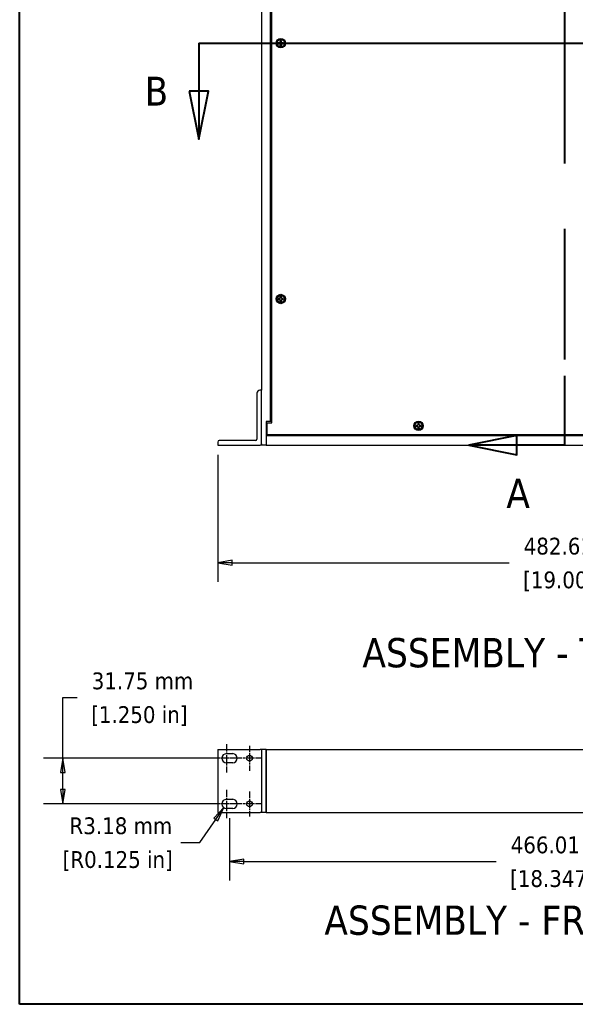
# Model space of a CAD drawing. Header units: millimetres. Extents: x 56 to 1798, y 64 to 1375.
# Tile 1 of 71: x 64 to 451, y 64 to 749. Entities that reach past the tile are written whole.
import ezdxf

# ---------------------------------------------------------------- set-up
doc = ezdxf.new("R2010")
doc.units = ezdxf.units.MM
doc.header["$LTSCALE"] = 6.666667
doc.linetypes.add('CHAIN', pattern=[0.7087, 0.4724, -0.0591, 0.1181, -0.0591])
doc.linetypes.add('DOUBLE_DASH_CHAIN', pattern=[1.2403, 0.6614, -0.0827, 0.1654, -0.0827, 0.1654, -0.0827])
for name, color, linetype, lineweight in [('Border (ANSI)', 7, 'Continuous', 40), ('Center Mark (ANSI)', 7, 'Continuous', 25), ('Dimension (ANSI)', 7, 'Continuous', 25), ('Section Line (ANSI)', 7, 'DOUBLE_DASH_CHAIN', 40), ('Symbol (ANSI)', 7, 'Continuous', 25), ('Visible (ANSI)', 7, 'Continuous', 25)]:
    doc.layers.add(name, color=color, linetype=linetype, lineweight=lineweight)
doc.styles.add('Note Text (ANSI)', font='tahoma.ttf')
doc.styles.add('Note Text (ANSI) - 3DA', font='tahoma.ttf')
doc.styles.add('Text Style66', font='tahoma.ttf')
doc.dimstyles.new('Default - mm (ANSI)', dxfattribs={"dimscale": 6.666667, "dimtxt": 1.75, "dimasz": 1.5, "dimexe": 2, "dimexo": 1, "dimgap": 0.8, "dimtad": 0, "dimtih": 1, "dimtoh": 1, "dimrnd": 1e-08, "dimzin": 0, "dimdsep": 46, "dimtxsty": 'Note Text (ANSI)', "dimblk": 'Filled-2', "dimcen": 0.09, "dimdle": 10, "dimclrd": 256, "dimclre": 256, "dimclrt": 256, "dimadec": 1, "dimazin": 0, "dimtfac": 1.741714, "dimtofl": 0, "dimtmove": 0, "dimatfit": 3, "dimldrblk": 'Filled-1', "dimfxl": 1, "dimtolj": 1, "dimtzin": 0, "dimlwd": -1, "dimlwe": -1, "dimarcsym": 0})

# ---------------------------------------------------------------- blocks, each defined once
blk = doc.blocks.new('Borders Default Border')
at = {"layer": 'Border (ANSI)', "flags": 128}
blk.add_lwpolyline([(9.65, 9.65), (9.65, 206.25), (269.75, 206.25), (269.75, 9.65), (9.65, 9.65)], dxfattribs=at)
blk = doc.blocks.new('2dTransSection0')
at = {"layer": 'Section Line (ANSI)', "linetype": 'Continuous'}
for p, q in [((61.51, 152.78), (56.51, 151.78)), ((61.51, 150.78), (61.51, 152.78)), ((61.51, 151.78), (56.51, 151.78)), ((56.51, 151.78), (61.51, 150.78)), ((66.51, 151.78), (61.51, 151.78)), ((66.51, 151.78), (66.51, 144.56)), ((66.51, 75.18), (66.51, 67.96)), ((61.51, 68.96), (56.51, 67.96)), ((61.51, 66.96), (61.51, 68.96)), ((61.51, 67.96), (56.51, 67.96)), ((56.51, 67.96), (61.51, 66.96)), ((66.51, 67.96), (61.51, 67.96))]:
    blk.add_line(p, q, dxfattribs=at)
at = {"layer": 'Section Line (ANSI)', "linetype": 'DOUBLE_DASH_CHAIN', "ltscale": 12.351448}
blk.add_line((66.51, 151.78), (66.51, 67.96), dxfattribs=at)
at = {"layer": 'Section Line (ANSI)', "linetype": 'Continuous', "flags": 128}
for points in [[(61.51, 152.78), (56.51, 151.78), (61.51, 150.78), (61.51, 152.78)], [(61.51, 68.96), (56.51, 67.96), (61.51, 66.96), (61.51, 68.96)]]:
    blk.add_lwpolyline(points, dxfattribs=at)
at = {"layer": 'Section Line (ANSI)'}
for points in [[(61.51, 152.78), (56.51, 151.78), (61.51, 150.78), (61.51, 152.78)], [(61.51, 68.96), (56.51, 67.96), (61.51, 66.96), (61.51, 68.96)]]:
    blk.add_solid(points, dxfattribs=at)
at = {"layer": 'Section Line (ANSI)', "char_height": 3.05, "attachment_point": 7, "style": 'Note Text (ANSI) - 3DA'}
for insert in [(53, 153.57), (60.43, 61.41)]:
    blk.add_mtext('A', dxfattribs=dict(at, insert=insert))
blk = doc.blocks.new('2dTransSection1')
at = {"layer": 'Section Line (ANSI)', "linetype": 'DOUBLE_DASH_CHAIN', "ltscale": 13.700486}
blk.add_line((28.35, 109.87), (105.21, 109.87), dxfattribs=at)
at = {"layer": 'Section Line (ANSI)', "linetype": 'Continuous'}
for p, q in [((28.35, 109.87), (37.24, 109.87)), ((28.35, 109.87), (28.35, 104.87)), ((96.32, 109.87), (105.21, 109.87)), ((105.21, 109.87), (105.21, 104.87)), ((27.35, 104.87), (28.35, 99.87)), ((29.35, 104.87), (27.35, 104.87)), ((28.35, 104.87), (28.35, 99.87)), ((28.35, 99.87), (29.35, 104.87)), ((104.21, 104.87), (105.21, 99.87)), ((106.21, 104.87), (104.21, 104.87)), ((105.21, 104.87), (105.21, 99.87)), ((105.21, 99.87), (106.21, 104.87))]:
    blk.add_line(p, q, dxfattribs=at)
at = {"layer": 'Section Line (ANSI)', "linetype": 'Continuous', "flags": 128}
for points in [[(27.35, 104.87), (28.35, 99.87), (29.35, 104.87), (27.35, 104.87)], [(104.21, 104.87), (105.21, 99.87), (106.21, 104.87), (104.21, 104.87)]]:
    blk.add_lwpolyline(points, dxfattribs=at)
at = {"layer": 'Section Line (ANSI)'}
for points in [[(27.35, 104.87), (28.35, 99.87), (29.35, 104.87), (27.35, 104.87)], [(104.21, 104.87), (105.21, 99.87), (106.21, 104.87), (104.21, 104.87)]]:
    blk.add_solid(points, dxfattribs=at)
at = {"layer": 'Section Line (ANSI)', "attachment_point": 7}
for insert, char_height, style in [((22.71, 103.37), 3, 'Text Style66'), ((109.01, 103.32), 3.05, 'Note Text (ANSI) - 3DA')]:
    blk.add_mtext('B', dxfattribs=dict(at, insert=insert, char_height=char_height, style=style))
blk = doc.blocks.new('Filled-2')
at = {"color": 0}
for p, q in [((0, 0), (-1, 0.167)), ((-1, 0.167), (-1, -0.167)), ((-1, 0), (0, 0)), ((-1, -0.167), (0, 0))]:
    blk.add_line(p, q, dxfattribs=at)
at = {"color": 0, "flags": 128}
blk.add_lwpolyline([(-1, -0.167), (0, 0), (-1, 0.167), (-1, -0.167)], dxfattribs=at)
at = {"color": 0}
blk.add_solid([(-1, -0.167), (0, 0), (-1, 0.167), (-1, -0.167)], dxfattribs=at)
blk = doc.blocks.new('*D9')
at = {"layer": 'Defpoints', "color": 0, "transparency": 16777216}
for p in [(202.08, 453.06), (684.69, 453.06), (684.69, 371.31)]:
    blk.add_point(p, dxfattribs=at)
at = {"layer": 'Dimension (ANSI)', "transparency": 16777216}
for p, q in [((202.08, 446.39), (202.08, 357.97)), ((684.69, 446.39), (684.69, 357.97)), ((212.08, 371.31), (404.8, 371.31)), ((674.69, 371.31), (500.1, 371.31))]:
    blk.add_line(p, q, dxfattribs=at)
at = {"layer": 'Dimension (ANSI)', "transparency": 16777216, "xscale": 10, "yscale": 10, "zscale": 10, "rotation": 180}
blk.add_blockref('Filled-2', (202.08, 371.31), dxfattribs=at)
at = {"layer": 'Dimension (ANSI)', "transparency": 16777216, "xscale": 10, "yscale": 10, "zscale": 10}
blk.add_blockref('Filled-2', (684.69, 371.31), dxfattribs=at)
at = {"layer": 'Dimension (ANSI)', "transparency": 16777216, "char_height": 11.6667, "attachment_point": 5, "style": 'Note Text (ANSI)'}
for s, insert in [('\\A1; 482.61 mm', (452.45, 382.74)), ('\\A1;[19.000 in]', (452.45, 358.34))]:
    blk.add_mtext(s, dxfattribs=dict(at, insert=insert))
blk = doc.blocks.new('Filled-1')
at = {"color": 0}
for p, q in [((0, 0), (-1, 0.333)), ((-1, 0.333), (-1, -0.333)), ((-1, 0), (0, 0)), ((-1, -0.333), (0, 0))]:
    blk.add_line(p, q, dxfattribs=at)
at = {"color": 0, "flags": 128}
blk.add_lwpolyline([(-1, -0.333), (0, 0), (-1, 0.333), (-1, -0.333)], dxfattribs=at)
at = {"color": 0}
blk.add_solid([(-1, -0.333), (0, 0), (-1, 0.333), (-1, -0.333)], dxfattribs=at)
blk = doc.blocks.new('*D19')
at = {"layer": 'Defpoints', "color": 0, "transparency": 16777216}
for p in [(210.38, 200.49), (676.39, 200.49), (210.38, 163.66)]:
    blk.add_point(p, dxfattribs=at)
at = {"layer": 'Dimension (ANSI)', "transparency": 16777216}
for p, q in [((210.38, 193.82), (210.38, 150.32)), ((676.39, 193.82), (676.39, 150.32)), ((220.38, 163.66), (395.74, 163.66)), ((666.39, 163.66), (491.04, 163.66))]:
    blk.add_line(p, q, dxfattribs=at)
at = {"layer": 'Dimension (ANSI)', "transparency": 16777216, "xscale": 10, "yscale": 10, "zscale": 10, "rotation": 180}
blk.add_blockref('Filled-2', (210.38, 163.66), dxfattribs=at)
at = {"layer": 'Dimension (ANSI)', "transparency": 16777216, "xscale": 10, "yscale": 10, "zscale": 10}
blk.add_blockref('Filled-2', (676.39, 163.66), dxfattribs=at)
at = {"layer": 'Dimension (ANSI)', "transparency": 16777216, "char_height": 11.6667, "attachment_point": 5, "style": 'Note Text (ANSI)'}
for s, insert in [('\\A1; 466.01 mm', (443.39, 175.06)), ('\\A1;[18.347 in]', (443.39, 150.69))]:
    blk.add_mtext(s, dxfattribs=dict(at, insert=insert))
blk = doc.blocks.new('*D20')
at = {"layer": 'Defpoints', "color": 0, "transparency": 16777216}
for p in [(206.4, 201.05), (208.2, 203.67)]:
    blk.add_point(p, dxfattribs=at)
at = {"layer": 'Dimension (ANSI)', "transparency": 16777216}
for p, q in [((189.76, 176.92), (200.72, 192.82)), ((176.47, 176.92), (189.76, 176.92))]:
    blk.add_line(p, q, dxfattribs=at)
at = {"layer": 'Dimension (ANSI)', "transparency": 16777216, "xscale": 10, "yscale": 10, "zscale": 10, "rotation": 55.42032298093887}
blk.add_blockref('Filled-2', (206.4, 201.05), dxfattribs=at)
at = {"layer": 'Dimension (ANSI)', "transparency": 16777216, "char_height": 11.6667, "attachment_point": 5, "style": 'Note Text (ANSI)'}
for s, insert in [('\\A1; R3.18 mm', (132.55, 188.35)), ('\\A1;[R0.125 in]', (132.55, 163.95))]:
    blk.add_mtext(s, dxfattribs=dict(at, insert=insert))
blk = doc.blocks.new('*D21')
at = {"layer": 'Defpoints', "color": 0, "transparency": 16777216}
for p in [(94.32, 235.42), (205.02, 235.42), (205.02, 203.67)]:
    blk.add_point(p, dxfattribs=at)
at = {"layer": 'Dimension (ANSI)', "transparency": 16777216}
for p, q in [((94.32, 235.42), (94.32, 277.67)), ((94.32, 277.67), (104.32, 277.67)), ((198.36, 235.42), (80.99, 235.42)), ((94.32, 213.67), (94.32, 225.42)), ((198.36, 203.67), (80.99, 203.67))]:
    blk.add_line(p, q, dxfattribs=at)
at = {"layer": 'Dimension (ANSI)', "transparency": 16777216, "xscale": 10, "yscale": 10, "zscale": 10}
for p, rotation in [((94.32, 235.42), 90), ((94.32, 203.67), 270)]:
    blk.add_blockref('Filled-2', p, dxfattribs=dict(at, rotation=rotation))
at = {"layer": 'Dimension (ANSI)', "transparency": 16777216, "char_height": 11.6667, "attachment_point": 5, "style": 'Note Text (ANSI)'}
for s, insert in [('\\A1; 31.75 mm', (147.59, 289.08)), ('\\A1;[1.250 in]', (147.59, 264.7))]:
    blk.add_mtext(s, dxfattribs=dict(at, insert=insert))

msp = doc.modelspace()

# ---------------------------------------------------------------- linework, layer by layer
at = {"layer": 'Center Mark (ANSI)', "linetype": 'CHAIN', "ltscale": 1.640088}
for p, q in [((208.1995, 245.2582), (208.1995, 225.5749)), ((208.1995, 213.5082), (208.1995, 193.8249))]:
    msp.add_line(p, q, dxfattribs=at)
at = {"layer": 'Center Mark (ANSI)', "linetype": 'CHAIN', "ltscale": 1.443249}
for p, q in [((224.1825, 244.0771), (224.1825, 226.756)), ((232.8431, 235.4165), (215.522, 235.4165)), ((224.1825, 212.3271), (224.1825, 195.006)), ((232.8431, 203.6665), (215.522, 203.6665))]:
    msp.add_line(p, q, dxfattribs=at)
at = {"layer": 'Center Mark (ANSI)', "linetype": 'CHAIN', "ltscale": 1.37552}
for p, q in [((214.8662, 235.4165), (198.3579, 235.4165)), ((214.8662, 203.6665), (198.3579, 203.6665))]:
    msp.add_line(p, q, dxfattribs=at)
at = {"layer": 'Visible (ANSI)'}
for p, q in [((232.5645, 1011.8376), (232.5645, 491.1576)), ((238.9145, 469.5576), (238.9145, 995.3376)), ((239.6688, 468.5289), (239.6688, 996.3663)), ((244.9092, 732.8066), (244.2094, 732.8066)), ((245.4041, 733.0116), (244.9092, 732.8066)), ((244.9257, 732.7239), (244.9092, 732.8066)), ((245.6091, 733.5064), (245.4041, 733.0116)), ((245.4993, 732.9163), (245.4041, 733.0116)), ((245.6091, 734.2063), (245.6091, 733.5064)), ((245.6917, 733.49), (245.6091, 733.5064)), ((246.2444, 733.49), (246.327, 733.5064)), ((246.327, 733.5064), (246.327, 734.2063)), ((246.532, 733.0116), (246.327, 733.5064)), ((246.4367, 732.9163), (246.532, 733.0116)), ((247.0269, 732.8066), (246.532, 733.0116)), ((247.0104, 732.7239), (247.0269, 732.8066)), ((247.7267, 732.8066), (247.0269, 732.8066)), ((244.2094, 732.0886), (244.9092, 732.0886)), ((244.9257, 732.1713), (244.9092, 732.0886)), ((244.9092, 732.0886), (245.4041, 731.8836)), ((245.4993, 731.9789), (245.4041, 731.8836)), ((245.4041, 731.8836), (245.6091, 731.3888)), ((245.6917, 731.4052), (245.6091, 731.3888)), ((245.6091, 731.3888), (245.6091, 730.6889)), ((246.2444, 731.4052), (246.327, 731.3888)), ((246.327, 731.3888), (246.532, 731.8836)), ((246.327, 730.6889), (246.327, 731.3888)), ((246.4367, 731.9789), (246.532, 731.8836)), ((246.532, 731.8836), (247.0269, 732.0886)), ((247.0104, 732.1713), (247.0269, 732.0886)), ((247.0269, 732.0886), (247.7267, 732.0886)), ((244.9092, 555.0066), (244.2094, 555.0066)), ((245.4041, 555.2116), (244.9092, 555.0066)), ((244.9257, 554.9239), (244.9092, 555.0066)), ((245.6091, 555.7064), (245.4041, 555.2116)), ((245.4993, 555.1163), (245.4041, 555.2116)), ((245.6091, 556.4063), (245.6091, 555.7064)), ((245.6917, 555.69), (245.6091, 555.7064)), ((246.2444, 555.69), (246.327, 555.7064)), ((246.327, 555.7064), (246.327, 556.4063)), ((246.532, 555.2116), (246.327, 555.7064)), ((246.4367, 555.1163), (246.532, 555.2116)), ((247.0269, 555.0066), (246.532, 555.2116)), ((247.0104, 554.9239), (247.0269, 555.0066)), ((247.7267, 555.0066), (247.0269, 555.0066)), ((244.2094, 554.2886), (244.9092, 554.2886)), ((244.9257, 554.3713), (244.9092, 554.2886)), ((244.9092, 554.2886), (245.4041, 554.0836)), ((245.4993, 554.1789), (245.4041, 554.0836)), ((245.4041, 554.0836), (245.6091, 553.5888)), ((245.6917, 553.6052), (245.6091, 553.5888)), ((245.6091, 553.5888), (245.6091, 552.8889)), ((246.2444, 553.6052), (246.327, 553.5888)), ((246.327, 553.5888), (246.532, 554.0836)), ((246.327, 552.8889), (246.327, 553.5888)), ((246.4367, 554.1789), (246.532, 554.0836)), ((246.532, 554.0836), (247.0269, 554.2886)), ((247.0104, 554.3713), (247.0269, 554.2886)), ((247.0269, 554.2886), (247.7267, 554.2886)), ((229.3895, 489.1576), (229.3895, 457.2326)), ((232.5645, 491.1576), (231.3895, 491.1576)), ((232.5645, 454.0576), (232.5645, 491.1576)), ((238.9145, 469.5576), (235.7395, 469.5576)), ((235.7395, 469.5576), (235.7395, 453.0576)), ((236.4938, 460.1469), (236.4938, 468.5289)), ((236.4938, 468.5289), (239.6688, 468.5289)), ((239.6688, 469.5576), (238.9145, 469.5576)), ((340.7307, 466.8051), (340.0309, 466.8051)), ((340.0309, 466.0871), (340.7307, 466.0871)), ((341.2256, 467.0101), (340.7307, 466.8051)), ((340.7472, 466.7224), (340.7307, 466.8051)), ((340.7472, 466.1698), (340.7307, 466.0871)), ((340.7307, 466.0871), (341.2256, 465.8821)), ((341.4306, 467.5049), (341.2256, 467.0101)), ((341.3208, 466.9148), (341.2256, 467.0101)), ((341.3208, 465.9774), (341.2256, 465.8821)), ((341.2256, 465.8821), (341.4306, 465.3873)), ((341.4306, 468.2048), (341.4306, 467.5049)), ((341.5132, 467.4885), (341.4306, 467.5049)), ((342.0659, 467.4885), (342.1485, 467.5049)), ((342.1485, 467.5049), (342.1485, 468.2048)), ((342.3535, 467.0101), (342.1485, 467.5049)), ((342.1485, 465.3873), (342.3535, 465.8821)), ((342.2582, 466.9148), (342.3535, 467.0101)), ((342.2582, 465.9774), (342.3535, 465.8821)), ((342.8484, 466.8051), (342.3535, 467.0101)), ((342.3535, 465.8821), (342.8484, 466.0871)), ((342.8319, 466.7224), (342.8484, 466.8051)), ((342.8319, 466.1698), (342.8484, 466.0871)), ((343.5482, 466.8051), (342.8484, 466.8051)), ((342.8484, 466.0871), (343.5482, 466.0871)), ((236.4938, 460.6776), (235.7395, 460.6776)), ((651.0395, 459.4076), (235.7395, 459.4076)), ((235.7395, 459.4076), (235.7395, 453.0576)), ((650.2852, 460.1469), (236.4938, 460.1469)), ((341.5132, 465.4037), (341.4306, 465.3873)), ((341.4306, 465.3873), (341.4306, 464.6874)), ((342.0659, 465.4037), (342.1485, 465.3873)), ((342.1485, 464.6874), (342.1485, 465.3873)), ((202.0845, 455.2326), (202.0845, 453.0576)), ((202.0845, 453.0576), (231.5645, 453.0576)), ((228.3895, 456.2326), (203.0845, 456.2326)), ((232.5645, 454.0576), (232.5645, 453.0576)), ((235.7395, 453.0576), (232.5645, 453.0576)), ((235.7395, 453.0576), (651.0395, 453.0576)), ((202.0845, 241.3915), (202.0845, 197.6915)), ((202.0845, 241.3915), (231.5645, 241.3915)), ((232.5645, 241.3915), (231.5645, 241.3915)), ((232.5645, 241.3915), (232.5645, 241.3855)), ((235.7395, 241.3855), (232.5645, 241.3855)), ((232.5645, 241.3855), (232.5645, 197.6975)), ((235.7395, 241.3855), (651.0395, 241.3855)), ((235.7395, 197.6975), (235.7395, 241.3855)), ((235.7395, 241.3855), (235.7395, 197.6975)), ((208.1995, 238.5915), (212.5695, 238.5915)), ((212.5695, 232.2415), (208.1995, 232.2415)), ((208.1995, 206.8415), (212.5695, 206.8415)), ((212.5695, 200.4915), (208.1995, 200.4915)), ((202.0845, 197.6915), (231.5645, 197.6915)), ((232.5645, 197.6915), (231.5645, 197.6915)), ((232.5645, 197.6975), (232.5645, 197.6915)), ((235.7395, 197.6975), (232.5645, 197.6975)), ((235.7395, 197.6975), (651.0395, 197.6975))]:
    msp.add_line(p, q, dxfattribs=at)
for centre, radius in [((245.968, 732.4476), 3.2512), ((245.968, 732.4476), 2.54), ((245.968, 554.6476), 3.2512), ((245.968, 554.6476), 2.54), ((341.7895, 466.4461), 3.2512), ((341.7895, 466.4461), 2.54), ((224.1825, 235.4165), 1.9939), ((224.1825, 203.6665), 1.9939)]:
    msp.add_circle(centre, radius, dxfattribs=at)
for centre, radius, start, end in [((245.968, 732.4476), 1.7949, 168.463041, 191.536959), ((245.968, 732.4476), 1.7483, 168.6603846, 191.3396154), ((245.968, 732.4476), 1.7949, 78.463041, 101.536959), ((245.968, 732.4476), 1.7483, 78.6603846, 101.3396154), ((245.968, 732.4476), 1.7483, 348.6603846, 11.3396154), ((245.968, 732.4476), 1.7949, 348.463041, 11.536959), ((245.968, 732.4476), 1.7949, 258.463041, 281.536959), ((245.968, 732.4476), 1.7483, 258.6603846, 281.3396154), ((245.968, 554.6476), 1.7949, 168.463041, 191.536959), ((245.968, 554.6476), 1.7483, 168.6603846, 191.3396154), ((245.968, 554.6476), 1.7949, 78.463041, 101.536959), ((245.968, 554.6476), 1.7483, 78.6603846, 101.3396154), ((245.968, 554.6476), 1.7483, 348.6603846, 11.3396154), ((245.968, 554.6476), 1.7949, 348.463041, 11.536959), ((245.968, 554.6476), 1.7949, 258.463041, 281.536959), ((245.968, 554.6476), 1.7483, 258.6603846, 281.3396154), ((231.3895, 489.1576), 2, 90, 180), ((341.7895, 466.4461), 1.7949, 168.463041, 191.536959), ((341.7895, 466.4461), 1.7483, 168.6603846, 191.3396154), ((341.7895, 466.4461), 1.7949, 78.463041, 101.536959), ((341.7895, 466.4461), 1.7483, 78.6603846, 101.3396154), ((341.7895, 466.4461), 1.7483, 348.6603846, 11.3396154), ((341.7895, 466.4461), 1.7949, 348.463041, 11.536959), ((341.7895, 466.4461), 1.7949, 258.463041, 281.536959), ((341.7895, 466.4461), 1.7483, 258.6603846, 281.3396154), ((203.0845, 455.2326), 1, 90, 180), ((228.3895, 457.2326), 1, 270, 0), ((231.5645, 454.0576), 1, 270, 0), ((208.1995, 235.4165), 3.175, 90, 270), ((212.5695, 235.4165), 3.175, 270, 90), ((208.1995, 203.6665), 3.175, 90, 270), ((212.5695, 203.6665), 3.175, 270, 90)]:
    msp.add_arc(centre, radius, start, end, dxfattribs=at)
for points, weights in [([(244.2539, 732.7914), (244.2319, 732.7989), (244.2094, 732.8066)], [1.01218915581, 1.01172679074, 1.01110160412]), ([(244.2539, 732.7914), (244.6703, 732.7494), (244.9257, 732.7239)], [1.53696783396, 1.9683578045, 2.37346205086]), ([(244.9257, 732.7239), (245.2879, 732.8391), (245.4993, 732.9163)], [2.07391766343, 2.6044802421, 2.81776863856]), ([(245.4993, 732.9163), (245.5766, 733.1277), (245.6917, 733.49)], [2.81776863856, 2.60448024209, 2.07391766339]), ([(245.6243, 734.1618), (245.6168, 734.1837), (245.6091, 734.2063)], [1.01218915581, 1.01172679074, 1.01110160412]), ([(245.6917, 733.49), (245.6662, 733.7453), (245.6243, 734.1618)], [2.37346205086, 1.9683578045, 1.53696783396]), ([(246.3118, 734.1618), (246.2699, 733.7453), (246.2444, 733.49)], [1.53696783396, 1.9683578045, 2.37346205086]), ([(246.2444, 733.49), (246.3595, 733.1277), (246.4367, 732.9163)], [2.07391766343, 2.6044802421, 2.81776863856]), ([(246.3118, 734.1618), (246.3193, 734.1837), (246.327, 734.2063)], [1.01218915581, 1.01172679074, 1.01110160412]), ([(246.4367, 732.9163), (246.6482, 732.8391), (247.0104, 732.7239)], [2.81776863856, 2.60448024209, 2.07391766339]), ([(247.0104, 732.7239), (247.2657, 732.7494), (247.6822, 732.7914)], [2.37346205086, 1.9683578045, 1.53696783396]), ([(247.6822, 732.7914), (247.7042, 732.7989), (247.7267, 732.8066)], [1.01218915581, 1.01172679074, 1.01110160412]), ([(244.2539, 732.1039), (244.2319, 732.0963), (244.2094, 732.0886)], [1.01218915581, 1.01172679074, 1.01110160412]), ([(244.9257, 732.1713), (244.6703, 732.1458), (244.2539, 732.1039)], [2.37346205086, 1.9683578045, 1.53696783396]), ([(245.4993, 731.9789), (245.2879, 732.0562), (244.9257, 732.1713)], [2.81776863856, 2.60448024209, 2.07391766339]), ([(245.6917, 731.4052), (245.5766, 731.7675), (245.4993, 731.9789)], [2.07391766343, 2.6044802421, 2.81776863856]), ([(245.6243, 730.7335), (245.6168, 730.7115), (245.6091, 730.6889)], [1.01218915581, 1.01172679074, 1.01110160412]), ([(245.6243, 730.7335), (245.6662, 731.1499), (245.6917, 731.4052)], [1.53696783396, 1.9683578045, 2.37346205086]), ([(246.4367, 731.9789), (246.3595, 731.7675), (246.2444, 731.4052)], [2.81776863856, 2.6044802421, 2.07391766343]), ([(246.2444, 731.4052), (246.2699, 731.1499), (246.3118, 730.7335)], [2.37346205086, 1.9683578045, 1.53696783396]), ([(246.3118, 730.7335), (246.3193, 730.7115), (246.327, 730.6889)], [1.01218915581, 1.01172679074, 1.01110160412]), ([(247.0104, 732.1713), (246.6482, 732.0562), (246.4367, 731.9789)], [2.07391766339, 2.60448024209, 2.81776863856]), ([(247.6822, 732.1039), (247.2657, 732.1458), (247.0104, 732.1713)], [1.53696783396, 1.9683578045, 2.37346205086]), ([(247.6822, 732.1039), (247.7042, 732.0963), (247.7267, 732.0886)], [1.01218915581, 1.01172679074, 1.01110160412]), ([(244.2539, 554.9914), (244.2319, 554.9989), (244.2094, 555.0066)], [1.01218915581, 1.01172679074, 1.01110160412]), ([(244.2539, 554.9914), (244.6703, 554.9494), (244.9257, 554.9239)], [1.53696783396, 1.9683578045, 2.37346205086]), ([(244.9257, 554.9239), (245.2879, 555.0391), (245.4993, 555.1163)], [2.07391766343, 2.6044802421, 2.81776863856]), ([(245.4993, 555.1163), (245.5766, 555.3277), (245.6917, 555.69)], [2.81776863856, 2.60448024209, 2.07391766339]), ([(245.6243, 556.3618), (245.6168, 556.3837), (245.6091, 556.4063)], [1.01218915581, 1.01172679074, 1.01110160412]), ([(245.6917, 555.69), (245.6662, 555.9453), (245.6243, 556.3618)], [2.37346205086, 1.9683578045, 1.53696783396]), ([(246.3118, 556.3618), (246.2699, 555.9453), (246.2444, 555.69)], [1.53696783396, 1.9683578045, 2.37346205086]), ([(246.2444, 555.69), (246.3595, 555.3277), (246.4367, 555.1163)], [2.07391766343, 2.6044802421, 2.81776863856]), ([(246.3118, 556.3618), (246.3193, 556.3837), (246.327, 556.4063)], [1.01218915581, 1.01172679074, 1.01110160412]), ([(246.4367, 555.1163), (246.6482, 555.0391), (247.0104, 554.9239)], [2.81776863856, 2.60448024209, 2.07391766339]), ([(247.0104, 554.9239), (247.2657, 554.9494), (247.6822, 554.9914)], [2.37346205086, 1.9683578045, 1.53696783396]), ([(247.6822, 554.9914), (247.7042, 554.9989), (247.7267, 555.0066)], [1.01218915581, 1.01172679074, 1.01110160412]), ([(244.2539, 554.3039), (244.2319, 554.2963), (244.2094, 554.2886)], [1.01218915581, 1.01172679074, 1.01110160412]), ([(244.9257, 554.3713), (244.6703, 554.3458), (244.2539, 554.3039)], [2.37346205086, 1.9683578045, 1.53696783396]), ([(245.4993, 554.1789), (245.2879, 554.2562), (244.9257, 554.3713)], [2.81776863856, 2.60448024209, 2.07391766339]), ([(245.6917, 553.6052), (245.5766, 553.9675), (245.4993, 554.1789)], [2.07391766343, 2.6044802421, 2.81776863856]), ([(245.6243, 552.9335), (245.6168, 552.9115), (245.6091, 552.8889)], [1.01218915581, 1.01172679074, 1.01110160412]), ([(245.6243, 552.9335), (245.6662, 553.3499), (245.6917, 553.6052)], [1.53696783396, 1.9683578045, 2.37346205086]), ([(246.4367, 554.1789), (246.3595, 553.9675), (246.2444, 553.6052)], [2.81776863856, 2.6044802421, 2.07391766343]), ([(246.2444, 553.6052), (246.2699, 553.3499), (246.3118, 552.9335)], [2.37346205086, 1.9683578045, 1.53696783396]), ([(246.3118, 552.9335), (246.3193, 552.9115), (246.327, 552.8889)], [1.01218915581, 1.01172679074, 1.01110160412]), ([(247.0104, 554.3713), (246.6482, 554.2562), (246.4367, 554.1789)], [2.07391766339, 2.60448024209, 2.81776863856]), ([(247.6822, 554.3039), (247.2657, 554.3458), (247.0104, 554.3713)], [1.53696783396, 1.9683578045, 2.37346205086]), ([(247.6822, 554.3039), (247.7042, 554.2963), (247.7267, 554.2886)], [1.01218915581, 1.01172679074, 1.01110160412]), ([(340.0754, 466.7899), (340.0534, 466.7974), (340.0309, 466.8051)], [1.01218915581, 1.01172679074, 1.01110160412]), ([(340.0754, 466.1024), (340.0534, 466.0948), (340.0309, 466.0871)], [1.01218915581, 1.01172679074, 1.01110160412]), ([(340.0754, 466.7899), (340.4918, 466.7479), (340.7472, 466.7224)], [1.53696783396, 1.9683578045, 2.37346205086]), ([(340.7472, 466.1698), (340.4918, 466.1443), (340.0754, 466.1024)], [2.37346205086, 1.9683578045, 1.53696783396]), ([(340.7472, 466.7224), (341.1094, 466.8376), (341.3208, 466.9148)], [2.07391766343, 2.6044802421, 2.81776863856]), ([(341.3208, 465.9774), (341.1094, 466.0547), (340.7472, 466.1698)], [2.81776863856, 2.60448024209, 2.07391766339]), ([(341.3208, 466.9148), (341.3981, 467.1262), (341.5132, 467.4885)], [2.81776863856, 2.60448024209, 2.07391766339]), ([(341.5132, 465.4037), (341.3981, 465.766), (341.3208, 465.9774)], [2.07391766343, 2.6044802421, 2.81776863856]), ([(341.4458, 468.1603), (341.4383, 468.1822), (341.4306, 468.2048)], [1.01218915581, 1.01172679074, 1.01110160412]), ([(341.5132, 467.4885), (341.4877, 467.7438), (341.4458, 468.1603)], [2.37346205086, 1.9683578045, 1.53696783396]), ([(342.1333, 468.1603), (342.0914, 467.7438), (342.0659, 467.4885)], [1.53696783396, 1.9683578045, 2.37346205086]), ([(342.0659, 467.4885), (342.181, 467.1262), (342.2582, 466.9148)], [2.07391766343, 2.6044802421, 2.81776863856]), ([(342.2582, 465.9774), (342.181, 465.766), (342.0659, 465.4037)], [2.81776863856, 2.6044802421, 2.07391766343]), ([(342.1333, 468.1603), (342.1408, 468.1822), (342.1485, 468.2048)], [1.01218915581, 1.01172679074, 1.01110160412]), ([(342.2582, 466.9148), (342.4697, 466.8376), (342.8319, 466.7224)], [2.81776863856, 2.60448024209, 2.07391766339]), ([(342.8319, 466.1698), (342.4697, 466.0547), (342.2582, 465.9774)], [2.07391766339, 2.60448024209, 2.81776863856]), ([(342.8319, 466.7224), (343.0872, 466.7479), (343.5037, 466.7899)], [2.37346205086, 1.9683578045, 1.53696783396]), ([(343.5037, 466.1024), (343.0872, 466.1443), (342.8319, 466.1698)], [1.53696783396, 1.9683578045, 2.37346205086]), ([(343.5037, 466.7899), (343.5257, 466.7974), (343.5482, 466.8051)], [1.01218915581, 1.01172679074, 1.01110160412]), ([(343.5037, 466.1024), (343.5257, 466.0948), (343.5482, 466.0871)], [1.01218915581, 1.01172679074, 1.01110160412]), ([(341.4458, 464.732), (341.4383, 464.71), (341.4306, 464.6874)], [1.01218915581, 1.01172679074, 1.01110160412]), ([(341.4458, 464.732), (341.4877, 465.1484), (341.5132, 465.4037)], [1.53696783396, 1.9683578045, 2.37346205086]), ([(342.0659, 465.4037), (342.0914, 465.1484), (342.1333, 464.732)], [2.37346205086, 1.9683578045, 1.53696783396]), ([(342.1333, 464.732), (342.1408, 464.71), (342.1485, 464.6874)], [1.01218915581, 1.01172679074, 1.01110160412])]:
    msp.add_rational_spline(points, weights, degree=2, dxfattribs=at)

# ---------------------------------------------------------------- block references
at = {"xscale": 6.666666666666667, "yscale": 6.666666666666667, "zscale": 6.666666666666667}
msp.add_blockref('Borders Default Border', (0, 0), dxfattribs=at)
at = {"layer": 'Section Line (ANSI)', "xscale": 6.666666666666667, "yscale": 6.666666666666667, "zscale": 6.666666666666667}
for name in ['2dTransSection0', '2dTransSection1']:
    msp.add_blockref(name, (0, 0), dxfattribs=at)

# ---------------------------------------------------------------- texts
at = {"layer": 'Symbol (ANSI)', "char_height": 20.32, "attachment_point": 7, "style": 'Note Text (ANSI) - 3DA'}
for s, insert in [('ASSEMBLY - TOP VIEW', (302.7527, 298.2299)), ('ASSEMBLY - FRONT VIEW', (276.2946, 112.2909))]:
    msp.add_mtext(s, dxfattribs=dict(at, insert=insert))

# ---------------------------------------------------------------- dimensions: what is measured, and where the dimension line sits
at = {"layer": 'Dimension (ANSI)'}
for base, p1, p2, angle, text, override, picture, middle in [((684.6945, 371.306), (202.0845, 453.0576), (684.6945, 453.0576), 180, ' <> mm\\X[19.000 in]', {"dimgap": 0.8, "dimtih": 0, "dimtoh": 0, "dimdec": 2, "dimpost": '', "dimtol": 0, "dimlim": 0, "dimtp": 0, "dimtm": 0, "dimtdec": 2, "dimatfit": 1}, '*D9', (452.4487, 371.306)), ((94.3202, 235.4165), (205.0245, 203.6665), (205.0245, 235.4165), 90, ' <> mm\\X[1.250 in]', {"dimgap": 0.8, "dimdec": 2, "dimpost": '', "dimtol": 0, "dimlim": 0, "dimtp": 0, "dimtm": 0, "dimtdec": 2, "dimatfit": 2}, '*D21', (147.5917, 277.6683)), ((210.3845, 163.6571), (676.3945, 200.4915), (210.3845, 200.4915), 180, ' <> mm\\X[18.347 in]', {"dimgap": 0.8, "dimtih": 0, "dimtoh": 0, "dimdec": 2, "dimpost": '', "dimtol": 0, "dimlim": 0, "dimtp": 0, "dimtm": 0, "dimtdec": 2, "dimatfit": 1}, '*D19', (443.3895, 163.6571))]:
    dim = msp.add_linear_dim(base=base, p1=p1, p2=p2, angle=angle, text=text, dimstyle='Default - mm (ANSI)', override=override, dxfattribs=at)
    dim.commit()
    dim.dimension.update_dxf_attribs({"geometry": picture, "text_midpoint": middle, "dimtype": 160})
dim = msp.add_radius_dim(center=(208.1995, 203.6665), mpoint=(206.3976, 201.0525), text=' <> mm\\X[R0.125 in]', dimstyle='Default - mm (ANSI)', override={"dimgap": 0.8, "dimdec": 2, "dimlfac": 1, "dimpost": '', "dimcen": 0, "dimtol": 0, "dimlim": 0, "dimtp": 0, "dimtm": 0, "dimtdec": 2}, dxfattribs=at)
dim.commit()
dim.dimension.update_dxf_attribs({"geometry": '*D20', "text_midpoint": (132.5524, 176.9158), "dimtype": 164})

doc.saveas('drawing.dxf')
